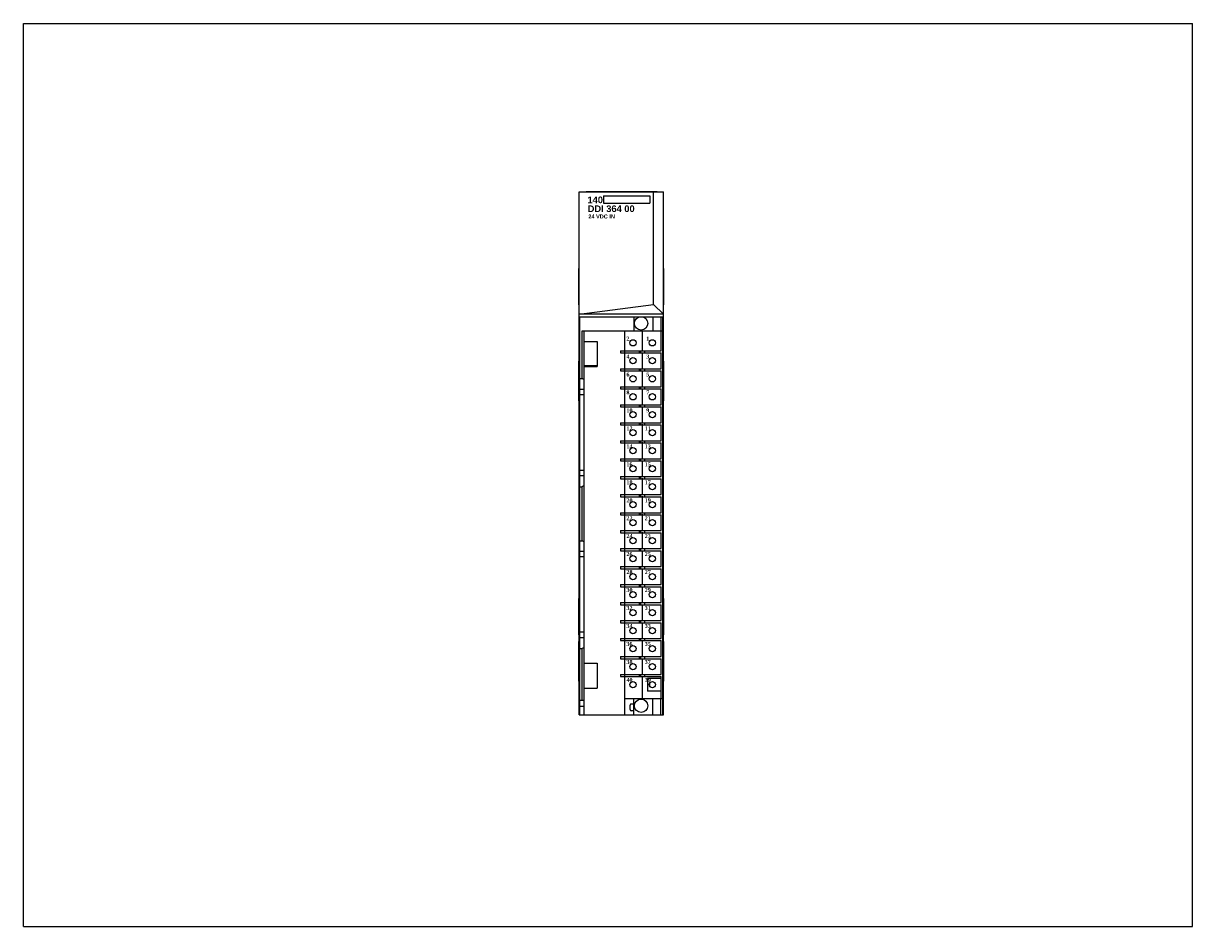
# Model space of a CAD drawing. Extents: x 0 to 22, y 0 to 27.4.
import ezdxf

# ---------------------------------------------------------------- set-up
doc = ezdxf.new("R2010")
doc.units = 0
doc.header["$LTSCALE"] = 1.21
doc.header["$MEASUREMENT"] = 0
doc.layers.get('0').update_dxf_attribs({"linetype": 'CONTINUOUS'})

msp = doc.modelspace()

# ---------------------------------------------------------------- linework, layer by layer
for p, q in [((0, 0), (0, 17)), ((0, 17), (22, 17)), ((22, 0), (22, 17)), ((10.458, 3.989), (10.458, 13.832)), ((10.458, 13.832), (12.046, 13.832)), ((10.588, 13.832), (10.588, 13.837)), ((10.588, 13.837), (11.927, 13.837)), ((10.917, 13.753), (10.917, 13.618)), ((10.917, 13.753), (11.786, 13.753)), ((11.786, 13.753), (11.786, 13.617)), ((11.859, 11.711), (11.859, 13.832)), ((11.927, 13.832), (11.927, 13.837)), ((12.046, 3.989), (12.046, 13.832)), ((10.917, 13.617), (11.786, 13.617)), ((10.452, 11.7), (10.452, 12.389)), ((10.458, 12.389), (10.452, 12.389)), ((12.046, 12.389), (12.052, 12.389)), ((12.052, 11.7), (12.052, 12.389)), ((10.458, 11.7), (10.452, 11.7)), ((10.458, 11.524), (11.859, 11.711)), ((11.859, 11.711), (12.046, 11.524)), ((12.046, 11.7), (12.052, 11.7)), ((12.046, 11.524), (10.458, 11.524)), ((10.472, 3.989), (10.472, 11.479)), ((10.472, 11.479), (11.616, 11.479)), ((11.486, 11.479), (11.486, 11.212)), ((11.63, 11.479), (12.041, 11.479)), ((11.845, 11.479), (11.845, 11.212)), ((11.994, 11.479), (11.994, 11.212)), ((12.033, 11.212), (12.033, 11.479)), ((12.042, 11.459), (12.041, 11.479)), ((12.042, 3.989), (12.042, 11.459)), ((11.647, 10.847), (11.647, 11.221)), ((10.512, 10.315), (10.512, 11.212)), ((10.512, 11.212), (12.033, 11.212)), ((10.551, 3.989), (10.551, 11.212)), ((10.551, 11.015), (10.797, 11.015)), ((10.797, 11.015), (10.797, 10.543)), ((11.317, 10.839), (11.317, 11.212)), ((12.002, 10.839), (12.002, 11.212)), ((12.034, 4.291), (12.034, 11.212)), ((11.235, 10.839), (11.235, 10.799)), ((11.235, 10.839), (12.002, 10.839)), ((11.235, 10.799), (12.002, 10.799)), ((11.313, 10.839), (11.313, 10.799)), ((11.317, 10.5), (11.317, 10.799)), ((11.589, 10.839), (11.589, 10.799)), ((11.609, 10.839), (11.609, 10.799)), ((11.647, 10.509), (11.647, 10.808)), ((11.687, 10.839), (11.687, 10.799)), ((12.002, 10.5), (12.002, 10.799)), ((10.451, 9.895), (10.451, 10.645)), ((10.451, 10.645), (10.458, 10.645)), ((10.456, 9.895), (10.456, 10.645)), ((12.046, 10.645), (12.051, 10.645)), ((12.051, 9.895), (12.051, 10.645)), ((10.451, 10.52), (10.456, 10.52)), ((10.787, 10.552), (10.551, 10.552)), ((10.551, 10.543), (10.797, 10.543)), ((10.787, 10.552), (10.787, 10.543)), ((11.235, 10.5), (11.235, 10.461)), ((11.235, 10.5), (12.002, 10.5)), ((11.235, 10.461), (12.002, 10.461)), ((11.313, 10.5), (11.313, 10.461)), ((11.317, 10.161), (11.317, 10.461)), ((11.589, 10.5), (11.589, 10.461)), ((11.609, 10.5), (11.609, 10.461)), ((11.647, 10.17), (11.647, 10.469)), ((11.687, 10.5), (11.687, 10.461)), ((12.002, 10.161), (12.002, 10.461)), ((12.046, 10.52), (12.051, 10.52)), ((10.472, 10.315), (10.512, 10.315)), ((10.551, 10.293), (10.512, 10.315)), ((11.235, 10.161), (11.235, 10.122)), ((11.235, 10.161), (12.002, 10.161)), ((11.235, 10.122), (12.002, 10.122)), ((11.313, 10.161), (11.313, 10.122)), ((11.317, 9.823), (11.317, 10.122)), ((11.589, 10.161), (11.589, 10.122)), ((11.609, 10.161), (11.609, 10.122)), ((11.647, 9.832), (11.647, 10.131)), ((11.687, 10.161), (11.687, 10.122)), ((12.002, 9.823), (12.002, 10.122)), ((10.451, 10.02), (10.456, 10.02)), ((10.551, 10.111), (10.472, 10.111)), ((10.551, 10.009), (10.472, 10.009)), ((12.046, 10.02), (12.051, 10.02)), ((10.451, 9.895), (10.458, 9.895)), ((11.235, 9.823), (11.235, 9.783)), ((11.235, 9.823), (12.002, 9.823)), ((11.235, 9.783), (12.002, 9.783)), ((11.313, 9.823), (11.313, 9.783)), ((11.317, 9.484), (11.317, 9.783)), ((11.589, 9.823), (11.589, 9.783)), ((11.609, 9.823), (11.609, 9.783)), ((11.647, 9.493), (11.647, 9.792)), ((11.687, 9.823), (11.687, 9.783)), ((12.002, 9.484), (12.002, 9.783)), ((12.051, 9.895), (12.046, 9.895)), ((11.235, 9.484), (11.235, 9.445)), ((11.235, 9.484), (12.002, 9.484)), ((11.313, 9.484), (11.313, 9.445)), ((11.589, 9.484), (11.589, 9.445)), ((11.609, 9.484), (11.609, 9.445)), ((11.687, 9.484), (11.687, 9.445)), ((11.235, 9.445), (12.002, 9.445)), ((11.317, 9.146), (11.317, 9.445)), ((11.647, 9.154), (11.647, 9.454)), ((12.002, 9.146), (12.002, 9.445)), ((11.235, 9.146), (11.235, 9.106)), ((11.235, 9.146), (12.002, 9.146)), ((11.235, 9.106), (12.002, 9.106)), ((11.313, 9.146), (11.313, 9.106)), ((11.317, 8.807), (11.317, 9.106)), ((11.589, 9.146), (11.589, 9.106)), ((11.609, 9.146), (11.609, 9.106)), ((11.647, 8.816), (11.647, 9.115)), ((11.687, 9.146), (11.687, 9.106)), ((12.002, 8.807), (12.002, 9.106)), ((11.235, 8.807), (11.235, 8.768)), ((11.235, 8.807), (12.002, 8.807)), ((11.313, 8.807), (11.313, 8.768)), ((11.589, 8.807), (11.589, 8.768)), ((11.609, 8.807), (11.609, 8.768)), ((11.687, 8.807), (11.687, 8.768)), ((10.551, 8.586), (10.472, 8.586)), ((11.235, 8.768), (12.002, 8.768)), ((11.317, 8.469), (11.317, 8.768)), ((11.647, 8.477), (11.647, 8.776)), ((12.002, 8.469), (12.002, 8.768)), ((10.551, 8.484), (10.472, 8.484)), ((11.235, 8.469), (12.002, 8.469)), ((11.235, 8.469), (11.235, 8.429)), ((11.235, 8.429), (12.002, 8.429)), ((11.313, 8.469), (11.313, 8.429)), ((11.317, 8.13), (11.317, 8.429)), ((11.589, 8.469), (11.589, 8.429)), ((11.609, 8.469), (11.609, 8.429)), ((11.647, 8.139), (11.647, 8.438)), ((11.687, 8.469), (11.687, 8.429)), ((12.002, 8.13), (12.002, 8.429)), ((10.472, 8.28), (10.512, 8.28)), ((10.551, 8.302), (10.512, 8.28)), ((10.512, 7.264), (10.512, 8.28)), ((11.235, 8.13), (12.002, 8.13)), ((11.235, 8.13), (11.235, 8.091)), ((11.235, 8.091), (12.002, 8.091)), ((11.313, 8.13), (11.313, 8.091)), ((11.317, 7.791), (11.317, 8.091)), ((11.589, 8.13), (11.589, 8.091)), ((11.609, 8.13), (11.609, 8.091)), ((11.647, 7.8), (11.647, 8.099)), ((11.687, 8.13), (11.687, 8.091)), ((12.002, 7.791), (12.002, 8.091)), ((11.235, 7.791), (12.002, 7.791)), ((11.235, 7.791), (11.235, 7.752)), ((11.235, 7.752), (12.002, 7.752)), ((11.313, 7.791), (11.313, 7.752)), ((11.317, 7.453), (11.317, 7.752)), ((11.589, 7.791), (11.589, 7.752)), ((11.609, 7.791), (11.609, 7.752)), ((11.647, 7.462), (11.647, 7.761)), ((11.687, 7.791), (11.687, 7.752)), ((12.002, 7.453), (12.002, 7.752)), ((10.472, 7.264), (10.512, 7.264)), ((10.551, 7.241), (10.512, 7.264)), ((11.235, 7.453), (12.002, 7.453)), ((11.235, 7.453), (11.235, 7.413)), ((11.235, 7.413), (12.002, 7.413)), ((11.313, 7.453), (11.313, 7.413)), ((11.317, 7.114), (11.317, 7.413)), ((11.589, 7.453), (11.589, 7.413)), ((11.609, 7.453), (11.609, 7.413)), ((11.647, 7.123), (11.647, 7.422)), ((11.687, 7.453), (11.687, 7.413)), ((12.002, 7.114), (12.002, 7.413)), ((10.551, 7.059), (10.472, 7.059)), ((11.235, 7.114), (12.002, 7.114)), ((11.235, 7.114), (11.235, 7.075)), ((11.235, 7.075), (12.002, 7.075)), ((11.313, 7.114), (11.313, 7.075)), ((11.317, 6.776), (11.317, 7.075)), ((11.589, 7.114), (11.589, 7.075)), ((11.609, 7.114), (11.609, 7.075)), ((11.647, 6.767), (11.647, 7.066)), ((11.687, 7.114), (11.687, 7.075)), ((12.002, 6.776), (12.002, 7.075)), ((10.551, 6.957), (10.472, 6.957)), ((11.235, 6.776), (12.002, 6.776)), ((11.235, 6.776), (11.235, 6.736)), ((11.235, 6.736), (12.002, 6.736)), ((11.313, 6.776), (11.313, 6.736)), ((11.317, 6.437), (11.317, 6.736)), ((11.589, 6.776), (11.589, 6.736)), ((11.609, 6.776), (11.609, 6.736)), ((11.647, 6.428), (11.647, 6.727)), ((11.687, 6.776), (11.687, 6.736)), ((12.002, 6.437), (12.002, 6.736)), ((11.235, 6.437), (12.002, 6.437)), ((11.235, 6.437), (11.235, 6.398)), ((11.235, 6.398), (12.002, 6.398)), ((11.313, 6.437), (11.313, 6.398)), ((11.317, 6.098), (11.317, 6.398)), ((11.589, 6.437), (11.589, 6.398)), ((11.609, 6.437), (11.609, 6.398)), ((11.647, 6.09), (11.647, 6.389)), ((11.687, 6.437), (11.687, 6.398)), ((12.002, 6.098), (12.002, 6.398)), ((10.458, 6.178), (10.452, 6.178)), ((10.452, 5.489), (10.452, 6.178)), ((12.046, 6.178), (12.052, 6.178)), ((12.052, 5.489), (12.052, 6.178)), ((11.235, 6.098), (12.002, 6.098)), ((11.235, 6.098), (11.235, 6.059)), ((11.235, 6.059), (12.002, 6.059)), ((11.313, 6.098), (11.313, 6.059)), ((11.317, 5.76), (11.317, 6.059)), ((11.589, 6.098), (11.589, 6.059)), ((11.609, 6.098), (11.609, 6.059)), ((11.647, 5.751), (11.647, 6.05)), ((11.687, 6.098), (11.687, 6.059)), ((12.002, 5.76), (12.002, 6.059)), ((11.235, 5.76), (12.002, 5.76)), ((11.235, 5.76), (11.235, 5.72)), ((11.235, 5.72), (12.002, 5.72)), ((11.313, 5.76), (11.313, 5.72)), ((11.317, 5.421), (11.317, 5.72)), ((11.589, 5.76), (11.589, 5.72)), ((11.609, 5.76), (11.609, 5.72)), ((11.687, 5.76), (11.687, 5.72)), ((12.002, 5.421), (12.002, 5.72)), ((10.551, 5.539), (10.472, 5.539)), ((11.647, 5.413), (11.647, 5.712)), ((10.451, 5.369), (10.458, 5.369)), ((10.451, 4.619), (10.451, 5.369)), ((10.458, 5.489), (10.452, 5.489)), ((10.456, 4.619), (10.456, 5.369)), ((10.551, 5.437), (10.472, 5.437)), ((11.235, 5.421), (12.002, 5.421)), ((11.235, 5.421), (11.235, 5.382)), ((11.235, 5.382), (12.002, 5.382)), ((11.313, 5.421), (11.313, 5.382)), ((11.317, 5.083), (11.317, 5.382)), ((11.589, 5.421), (11.589, 5.382)), ((11.609, 5.421), (11.609, 5.382)), ((11.647, 5.074), (11.647, 5.373)), ((11.687, 5.421), (11.687, 5.382)), ((12.002, 5.083), (12.002, 5.382)), ((12.046, 5.489), (12.052, 5.489)), ((12.046, 5.369), (12.051, 5.369)), ((12.051, 4.619), (12.051, 5.369)), ((10.451, 5.244), (10.456, 5.244)), ((10.472, 5.232), (10.512, 5.232)), ((10.551, 5.255), (10.512, 5.232)), ((10.512, 4.265), (10.512, 5.232)), ((11.235, 5.083), (12.002, 5.083)), ((11.235, 5.083), (11.235, 5.043)), ((11.313, 5.083), (11.313, 5.043)), ((11.589, 5.083), (11.589, 5.043)), ((11.609, 5.083), (11.609, 5.043)), ((11.687, 5.083), (11.687, 5.043)), ((12.046, 5.244), (12.051, 5.244)), ((10.551, 4.961), (10.797, 4.961)), ((10.797, 4.961), (10.797, 4.488)), ((11.235, 5.043), (12.002, 5.043)), ((11.317, 4.744), (11.317, 5.043)), ((11.647, 4.735), (11.647, 5.035)), ((12.002, 4.744), (12.002, 5.043)), ((10.451, 4.744), (10.456, 4.744)), ((11.235, 4.744), (12.002, 4.744)), ((11.235, 4.744), (11.235, 4.705)), ((11.235, 4.705), (12.002, 4.705)), ((11.313, 4.744), (11.313, 4.705)), ((11.317, 3.989), (11.317, 4.705)), ((11.589, 4.744), (11.589, 4.705)), ((11.609, 4.744), (11.609, 4.705)), ((11.647, 4.283), (11.647, 4.696)), ((11.687, 4.744), (11.687, 4.705)), ((12.002, 4.673), (11.741, 4.673)), ((11.741, 4.673), (11.741, 4.433)), ((12.002, 4.291), (12.002, 4.705)), ((12.046, 4.744), (12.051, 4.744)), ((10.451, 4.619), (10.458, 4.619)), ((10.551, 4.488), (10.797, 4.488)), ((12.002, 4.433), (11.741, 4.433)), ((12.051, 4.619), (12.046, 4.619)), ((10.472, 4.265), (10.551, 4.265)), ((11.317, 4.291), (12.034, 4.291)), ((11.486, 4.189), (11.437, 4.189)), ((11.486, 3.989), (11.486, 4.291)), ((11.845, 3.989), (11.845, 4.291)), ((11.994, 3.989), (11.994, 4.291)), ((12.033, 3.989), (12.033, 4.291)), ((10.458, 3.989), (12.046, 3.989)), ((10.551, 4.146), (10.472, 4.146)), ((11.417, 4.084), (11.417, 4.17)), ((11.486, 4.064), (11.437, 4.064)), ((0, 0), (22, 0))]:
    msp.add_line(p, q)
for centre, radius in [((11.623, 11.354), 0.125), ((11.47, 10.988), 0.0591), ((11.835, 10.988), 0.0591), ((11.47, 10.65), 0.0591), ((11.835, 10.65), 0.0591), ((11.47, 10.311), 0.0591), ((11.835, 10.311), 0.0591), ((11.47, 9.972), 0.0591), ((11.835, 9.972), 0.0591), ((11.47, 9.634), 0.0591), ((11.835, 9.634), 0.0591), ((11.47, 9.295), 0.0591), ((11.835, 9.295), 0.0591), ((11.47, 8.957), 0.0591), ((11.835, 8.957), 0.0591), ((11.47, 8.618), 0.0591), ((11.835, 8.618), 0.0591), ((11.47, 8.28), 0.0591), ((11.835, 8.28), 0.0591), ((11.47, 7.941), 0.0591), ((11.835, 7.941), 0.0591), ((11.47, 7.602), 0.0591), ((11.835, 7.602), 0.0591), ((11.47, 7.264), 0.0591), ((11.835, 7.264), 0.0591), ((11.47, 6.925), 0.0591), ((11.835, 6.925), 0.0591), ((11.47, 6.587), 0.0591), ((11.835, 6.587), 0.0591), ((11.47, 6.248), 0.0591), ((11.835, 6.248), 0.0591), ((11.47, 5.909), 0.0591), ((11.835, 5.909), 0.0591), ((11.47, 5.571), 0.0591), ((11.835, 5.571), 0.0591), ((11.47, 5.232), 0.0591), ((11.835, 5.232), 0.0591), ((11.47, 4.894), 0.0591), ((11.835, 4.894), 0.0591), ((11.47, 4.555), 0.0591), ((11.835, 4.555), 0.0591), ((11.623, 4.157), 0.125)]:
    msp.add_circle(centre, radius)
for centre, radius, start, end in [((11.847, 4.555), 0.0689, 146.4876, 214.153), ((11.437, 4.17), 0.0197, 90, 180), ((11.252, 4.246), 0.185, 333.0613, 341.0926), ((11.437, 4.084), 0.0197, 180, 270)]:
    msp.add_arc(centre, radius, start, end)

# ---------------------------------------------------------------- texts
at = {"attachment_point": 1}
for s, insert, char_height, width in [('\\fArial|b1|i0|c0|p34;140', (10.614, 13.741), 0.125, 0.28225), ('{\\fArial|b1|i0|c0|p34;DDI 364 00}', (10.618, 13.574), 0.125, 1.125), ('{\\fArial|b1|i0|c0|p34;24 VDC IN}', (10.63, 13.403), 0.075, 1.0699)]:
    msp.add_mtext(s, dxfattribs=dict(at, insert=insert, char_height=char_height, width=width))
at = {"insert": (11.347, 11.105), "char_height": 0.075, "width": 0.6271, "attachment_point": 1, "line_spacing_factor": 2.704}
msp.add_mtext('{\\fTimes New Roman|b1|i0|c0|p18;2           1\\P4           3\\P6           5\\P8           7\\P10         9\\P12        11\\P14        13\\P16        15\\P18        17\\P20        19\\P22        21\\P24        23\\P26        25\\P28        27\\P30        29\\P32        31\\P34        33\\P36        35\\P38        37\\P40        39}', dxfattribs=at)

doc.saveas('drawing.dxf')
